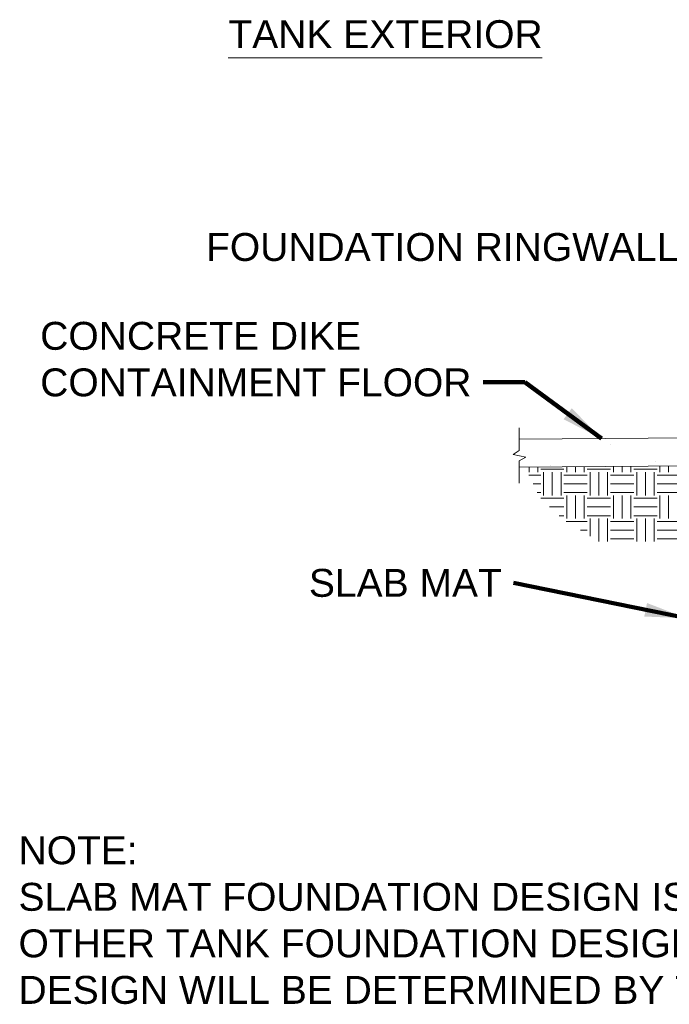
# Model space of a CAD drawing. Header units: inches. Extents: x -1432 to -688, y 242 to 592.
# Tile 1 of 6: x -1432 to -1292, y 242 to 453. Entities that reach past the tile are written whole.
import ezdxf

# ---------------------------------------------------------------- set-up
doc = ezdxf.new("R2010")
doc.units = ezdxf.units.IN
doc.header["$MEASUREMENT"] = 0
for name, color, linetype, lineweight in [('G-ANNO-MASK', 1, 'Continuous', 0), ('G-ANNO-NOTE', 4, 'Continuous', 30), ('G-ANNO-PATT', 250, 'Continuous', 0), ('G-ANNO-TEXT', 2, 'Continuous', 30), ('M-DETL-LGHT', 3, 'Continuous', 0), ('M-DETL-MLGT', 2, 'Continuous', 0)]:
    doc.layers.add(name, color=color, linetype=linetype, lineweight=lineweight)
doc.styles.add("AEC_AC_48Text-LeftTop_1-4_1'", font='arial.ttf', dxfattribs={"height": 6})
doc.dimstyles.new("AEC_AC_48_Notes_1-4_1'", dxfattribs={"dimtxt": 6, "dimasz": 9, "dimexe": 3, "dimexo": 3, "dimgap": 3, "dimtad": 1, "dimjust": 1, "dimdec": 3, "dimzin": 15, "dimdsep": 46, "dimlunit": 5, "dimtxsty": "AEC_AC_48Text-LeftTop_1-4_1'", "dimcen": 0.09, "dimclrd": 256, "dimclre": 256, "dimazin": 2, "dimtfac": 0.7, "dimtdec": 3, "dimtmove": 1, "dimatfit": 1, "dimfxl": 1, "dimfrac": 1, "dimtolj": 1, "dimtzin": 15, "dimlwd": 30, "dimlwe": 30, "dimarcsym": 0})

msp = doc.modelspace()

# ---------------------------------------------------------------- hatches: boundary and pattern name
at = {"layer": 'G-ANNO-PATT'}
h = msp.add_hatch(dxfattribs=at)
h.set_pattern_fill('AR-CONC', color=256, style=0, pattern_type=2)
h.set_pattern_definition([(50, (-1274.626, 361.094), (28.69, -2.51), [3, -33]), (355, (-1274.626, 361.094), (-5.55, 30.088), [2.4, -26.4]), (100.45, (-1272.235, 360.884), (23.14, 27.578), [2.55, -28.046]), (46.184, (-1274.626, 369.094), (42.69, -6.62), [4.5, -49.5]), (96.636, (-1271.07, 368.54), (37.386, 38.965), [3.824, -42.069]), (351.18, (-1274.626, 369.094), (37.386, 38.965), [3.6, -39.6]), (21, (-1270.626, 367.094), (23.876, -16.105), [3, -33]), (326, (-1270.626, 367.094), (9.733, 29.006), [2.4, -26.4]), (71.45, (-1268.636, 365.751), (33.609, 12.901), [2.55, -28.046]), (37.5, (-1274.626, 361.094), (0.4864, 13.3158), [0, -26.08, 0, -26.8, 0, -26.5]), (7.5, (-1274.626, 361.094), (10.5228, 15.7765), [0, -15.28, 0, -25.48, 0, -10.1]), (327.5, (-1283.546, 361.094), (21.353, -0.9022), [0, -10, 0, -31.2, 0, -41.4]), (317.5, (-1287.546, 361.094), (23.327, 4.004), [0, -13, 0, -20.72, 0, -29.4])])
h.paths.add_polyline_path([(-1324.56167, 360.65615), (-1325.84337, 359.85912), (-1323.07729, 359.28826), (-1324.56167, 358.47717), (-1324.56167, 357.10652), (-1264.53119, 357.60652), (-1264.53119, 363.6065), (-1324.56167, 363.1065)])
h = msp.add_hatch(dxfattribs=at)
h.set_pattern_fill('EARTH', color=256, style=0, pattern_type=2)
h.set_pattern_definition([(0, (-4054.9134, -3308.3386), (5.000004, 5.000004), [5.000004, -5.000004]), (0, (-4054.9134, -3306.4636), (5.000004, 5.000004), [5.000004, -5.000004]), (0, (-4054.9134, -3304.5886), (5.000004, 5.000004), [5.000004, -5.000004]), (90, (-4054.2884, -3303.9636), (-5.000004, 5.000004), [5.000004, -5.000004]), (90, (-4052.4134, -3303.9636), (-5.000004, 5.000004), [5.000004, -5.000004]), (90, (-4050.5384, -3303.9636), (-5.000004, 5.000004), [5.000004, -5.000004])])
h.paths.add_polyline_path([(-1264.53234, 338.2502), (-1264.53234, 357.62737), (-1323.24415, 357.13835), (-1320.0094, 350.29755), (-1314.7041, 345.59681), (-1307.4696, 341.13714), (-1274.03704, 341.02243)])

# ---------------------------------------------------------------- linework, layer by layer
at = {"layer": 'G-ANNO-MASK'}
for p, q in [((-1324.56167, 360.65615), (-1324.56167, 365.55684)), ((-1324.56167, 360.65615), (-1325.84337, 359.85912)), ((-1325.84337, 359.85912), (-1323.07729, 359.28826)), ((-1323.07729, 359.28826), (-1324.56167, 358.47717)), ((-1324.56167, 353.66935), (-1324.56167, 358.47717))]:
    msp.add_line(p, q, dxfattribs=at)
at = {"layer": 'G-ANNO-NOTE', "lineweight": 13}
msp.add_line((-1387.05405, 445.10143), (-1319.60031, 445.10143), dxfattribs=at)
at = {"layer": 'M-DETL-LGHT', "color": 3}
msp.add_line((-1264.53119, 363.6065), (-1324.56167, 363.1065), dxfattribs=at)
at = {"layer": 'M-DETL-MLGT'}
for p, q in [((-1264.53119, 363.6065), (-1324.56167, 363.1065)), ((-1264.53119, 357.60652), (-1324.56167, 357.10652))]:
    msp.add_line(p, q, dxfattribs=at)

# ---------------------------------------------------------------- texts
at = {"layer": 'G-ANNO-NOTE', "lineweight": 13, "char_height": 6, "style": "AEC_AC_48Text-LeftTop_1-4_1'"}
for s, insert, attachment_point in [('TANK EXTERIOR', (-1387.00416, 453.18717), 1), ('FOUNDATION RINGWALL', (-1391.8146, 401.34706), 7), ('SLAB MAT', (-1369.6991, 329.14999), 7)]:
    msp.add_mtext(s, dxfattribs=dict(at, insert=insert, attachment_point=attachment_point))
at = {"layer": 'G-ANNO-NOTE', "lineweight": 13, "insert": (-1427.43709, 372.24839), "char_height": 6, "width": 92.4734646, "attachment_point": 7, "style": "AEC_AC_48Text-LeftTop_1-4_1'"}
msp.add_mtext('CONCRETE DIKE CONTAINMENT FLOOR', dxfattribs=at)
at = {"layer": 'G-ANNO-TEXT', "lineweight": 13, "insert": (-1432.09768, 277.74847), "char_height": 6, "width": 342.4397268, "attachment_point": 1, "style": "AEC_AC_48Text-LeftTop_1-4_1'"}
msp.add_mtext('NOTE:  \\PSLAB MAT FOUNDATION DESIGN IS SHOWN FOR VISUALIZATION PURPOSES ONLY.  OTHER TANK FOUNDATION DESIGNS MAY BE PROVIDED.  TANK FOUNDATION DESIGN WILL BE DETERMINED BY THE GEOTECHNICAL DATA AT EACH SITE.', dxfattribs=at)

# ---------------------------------------------------------------- leaders
at = {"layer": 'G-ANNO-NOTE', "lineweight": 30, "annotation_type": 0, "has_hookline": 1, "hookline_direction": 1}
for points, text_width in [([(-1263.53119, 375.60645), (-1279.25972, 404.44996), (-1288.25972, 404.44996)], 100.53479), ([(-1306.86447, 363.2539), (-1323.27855, 375.35129), (-1332.27855, 375.35129)], 92.14461), ([(-1288.53119, 324.64059), (-1325.77836, 332.25289)], 40.91132)]:
    msp.add_leader(points, dimstyle="AEC_AC_48_Notes_1-4_1'", override={"dimtad": 0, "dimclrd": 0, "dimlwd": 65534}, dxfattribs=dict(at, text_width=text_width))

doc.saveas('drawing.dxf')
